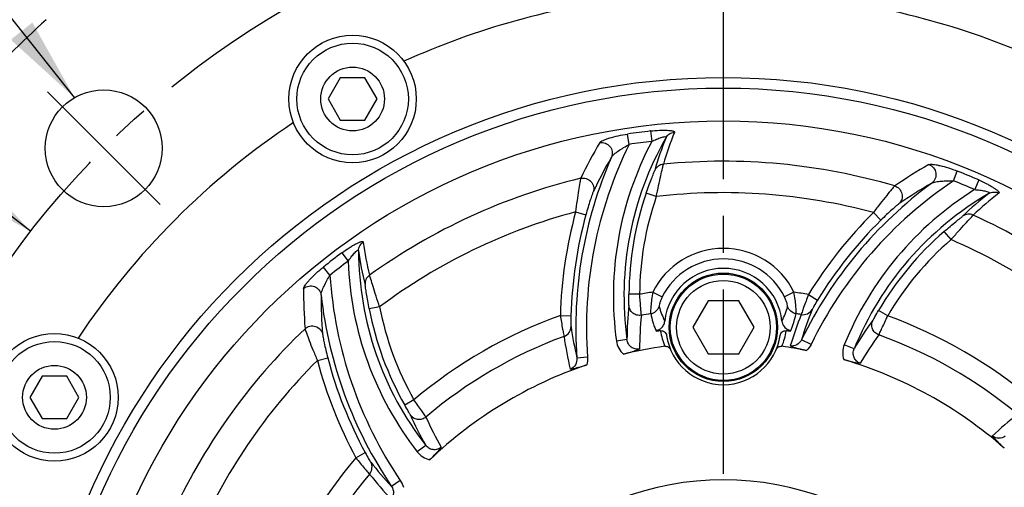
# Model space of a CAD drawing. Header units: millimetres. Extents: x 0 to 420, y 0 to 297.
# Tile 41 of 44: x 299 to 345, y 206 to 228. Entities that reach past the tile are written whole.
import ezdxf
from ezdxf.enums import TextEntityAlignment as Align

# ---------------------------------------------------------------- set-up
doc = ezdxf.new("R2010")
doc.units = ezdxf.units.MM
doc.header["$LTSCALE"] = 23.1
doc.linetypes.add('CENTER', pattern=[0.6, 0.375, -0.075, 0.075, -0.075])
doc.layers.get('0').update_dxf_attribs({"linetype": 'CONTINUOUS'})
for name, color, linetype in [('AXIS', 7, 'CONTINUOUS'), ('COMPONENTS', 7, 'CONTINUOUS'), ('DETAIL', 7, 'CONTINUOUS'), ('DIMENSION', 7, 'CONTINUOUS')]:
    doc.layers.add(name, color=color, linetype=linetype)
doc.styles.get("Standard").update_dxf_attribs({"font": 'arial.ttf'})
doc.styles.add('TEXTSTYLE_4', font='gdt')
doc.dimstyles.new('DIMSTYLE_5', dxfattribs={"dimtxt": 3, "dimasz": 4, "dimexe": 0.18, "dimexo": 0.0625, "dimgap": 0.09, "dimtad": 1, "dimtih": 1, "dimtoh": 1, "dimlfac": 2, "dimdsep": 46, "dimtxsty": 'STANDARD', "dimblk": '_FILLED', "dimblk1": '_FILLED', "dimblk2": '_FILLED', "dimcen": 0.09, "dimadec": 0, "dimazin": 0, "dimtol": 1, "dimtp": 0.2, "dimtm": 0.2, "dimtfac": 1, "dimtofl": 0, "dimtmove": 0, "dimatfit": 3, "dimldrblk": '_FILLED', "dimfxl": 1, "dimtolj": 1, "dimarcsym": 0})
doc.dimstyles.get("Standard").update_dxf_attribs({"dimtxt": 3, "dimasz": 4, "dimexe": 0.18, "dimexo": 0.0625, "dimgap": 0.09, "dimtad": 1, "dimdec": 3, "dimdsep": 46, "dimtxsty": 'STANDARD', "dimblk": '_FILLED', "dimblk1": '_FILLED', "dimblk2": '_FILLED', "dimcen": 0.09, "dimadec": 0, "dimazin": 0, "dimtol": 1, "dimtp": 0.001, "dimtm": 0.001, "dimtfac": 1, "dimtdec": 3, "dimtofl": 0, "dimtmove": 0, "dimatfit": 3, "dimldrblk": '_FILLED', "dimfxl": 1, "dimtolj": 1, "dimarcsym": 0})

# ---------------------------------------------------------------- blocks, each defined once
blk = doc.blocks.new('_FILLED')
at = {"color": 0, "linetype": 'BYBLOCK'}
blk.add_solid([(0, 0), (-1, 0.1625), (-1, -0.1625)], dxfattribs=at)
blk = doc.blocks.new('*D12')
at = {"layer": 'DIMENSION', "color": 2, "linetype": 'CONTINUOUS'}
for p, q in [((291.714, 223.465), (265.399, 223.465)), ((292.215, 223.465), (291.714, 223.465)), ((299.342, 217.943), (292.215, 223.465))]:
    blk.add_line(p, q, dxfattribs=at)
at = {"layer": 'DIMENSION', "color": 2, "linetype": 'CONTINUOUS', "xscale": 4, "yscale": 4, "zscale": 4, "rotation": 322.2318302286}
blk.add_blockref('_FILLED', (299.342, 217.943), dxfattribs=at)
at = {"layer": 'DIMENSION', "color": 2, "linetype": 'CONTINUOUS', "style": 'TEXTSTYLE_4'}
for s, p in [('`', (282.892, 224.215)), ('n', (272.399, 224.215))]:
    blk.add_text(s, height=3, dxfattribs=at).set_placement(p, align=Align.RIGHT)
at = {"layer": 'DIMENSION', "color": 2, "linetype": 'CONTINUOUS'}
for s, p in [('165', (279.392, 224.215)), ('0.2', (288.714, 224.215))]:
    blk.add_text(s, height=3, dxfattribs=at).set_placement(p, align=Align.RIGHT)

msp = doc.modelspace()

# ---------------------------------------------------------------- linework, layer by layer
at = {"layer": 'AXIS', "color": 2, "linetype": 'CENTER'}
for p, q in [((331.9504, 192.67842), (331.9504, 235.54115)), ((302.78225, 221.84657), (300.1306, 224.49822)), ((302.78225, 221.84657), (305.4339, 219.19492))]:
    msp.add_line(p, q, dxfattribs=at)
msp.add_circle((331.9504, 192.67842), 41.25, dxfattribs=at)
at = {"layer": 'COMPONENTS', "color": 7, "linetype": 'CONTINUOUS'}
for p, q in [((313.91991, 225.16473), (313.34256, 224.16473)), ((315.07461, 225.16473), (313.91991, 225.16473)), ((315.65196, 224.16473), (315.07461, 225.16473)), ((313.34256, 224.16473), (313.91991, 223.16473)), ((315.07461, 223.16473), (315.65196, 224.16473)), ((313.91991, 223.16473), (315.07461, 223.16473)), ((331.22872, 214.67842), (330.50703, 213.42842)), ((332.67209, 214.67842), (331.22872, 214.67842)), ((333.39378, 213.42842), (332.67209, 214.67842)), ((330.50703, 213.42842), (331.22872, 212.17842)), ((332.67209, 212.17842), (333.39378, 213.42842)), ((331.22872, 212.17842), (332.67209, 212.17842)), ((299.88674, 211.13156), (299.30939, 210.13156)), ((301.04144, 211.13156), (299.88674, 211.13156)), ((301.61879, 210.13156), (301.04144, 211.13156)), ((299.30939, 210.13156), (299.88674, 209.13156)), ((301.04144, 209.13156), (301.61879, 210.13156)), ((299.88674, 209.13156), (301.04144, 209.13156))]:
    msp.add_line(p, q, dxfattribs=at)
at = {"layer": 'COMPONENTS', "color": 9, "linetype": 'CONTINUOUS'}
for p, q in [((327.51342, 222.02865), (327.43981, 222.51552)), ((328.52564, 222.65956), (328.58152, 222.17034)), ((342.78298, 220.31496), (342.96267, 220.7734)), ((343.97504, 220.35523), (343.77883, 219.90362)), ((328.79448, 219.57525), (328.32226, 219.73906)), ((324.99564, 218.8515), (325.47793, 218.72026)), ((339.01394, 218.82236), (339.366, 218.46755)), ((342.66571, 217.54971), (342.33866, 217.9277)), ((313.99389, 216.93047), (314.2869, 216.53473)), ((313.43274, 215.87797), (313.12557, 216.26281)), ((328.62676, 215.07965), (329.07283, 214.85803)), ((335.27405, 215.07965), (334.82797, 214.85803)), ((328.0075, 214.97898), (327.50768, 214.9816)), ((335.95715, 214.9676), (336.38284, 214.70566)), ((315.76888, 214.39379), (315.27801, 214.29955)), ((339.68603, 213.96272), (339.25448, 214.2149)), ((324.27576, 213.98479), (324.77539, 213.97079)), ((335.12102, 213.27334), (335.15282, 213.34989)), ((327.41324, 212.84533), (326.91809, 212.77665)), ((336.07718, 212.62318), (335.62871, 212.84113)), ((338.10457, 212.41206), (337.64141, 212.60015)), ((312.84086, 211.86759), (313.32415, 211.99508)), ((325.55192, 212.01448), (325.05456, 211.97899)), ((317.38547, 210.01982), (316.9513, 209.77218)), ((317.93765, 207.8749), (317.54318, 207.56785)), ((314.65078, 207.29295), (315.09047, 207.53064)), ((316.74112, 206.22469), (316.32814, 205.94528))]:
    msp.add_line(p, q, dxfattribs=at)
at = {"layer": 'COMPONENTS', "color": 7, "linetype": 'CONTINUOUS'}
for centre, radius in [((314.49726, 224.16473), 3), ((314.49726, 224.16473), 2.625), ((314.49726, 224.16473), 1.5), ((331.9504, 192.67842), 32.5), ((331.9504, 192.67842), 32), ((302.78225, 221.84657), 2.75), ((331.9504, 192.67842), 30.45592), ((331.9504, 213.42842), 2.55), ((331.9504, 213.42842), 2.5), ((331.9504, 213.42842), 2.2), ((300.46409, 210.13156), 3), ((300.46409, 210.13156), 2.625), ((300.46409, 210.13156), 1.5)]:
    msp.add_circle(centre, radius, dxfattribs=at)
for centre, radius, start, end in [((331.9504, 192.67842), 36.5, 96.709797, 114.323192), ((331.9504, 192.67842), 36.5, 65.676808, 83.290203), ((331.9504, 192.67842), 47.5, 132.150955, 137.849045), ((331.9504, 192.67842), 36.5, 123.676808, 146.323192), ((331.9504, 213.42842), 2.77187, 5.937501, 174.062644), ((331.9504, 214.00423), 3.25, 192.985974, 193.765672), ((331.9504, 192.67842), 20.79347, 98.173332, 98.731814), ((331.9504, 192.67842), 20.79347, 81.268185, 81.826669), ((335.19318, 213.73631), 0.46875, 247.829277, 254.211098), ((335.18384, 213.70314), 0.43429, 254.20576, 261.18636), ((331.9504, 214.00423), 3.25, 346.234327, 347.014025), ((331.9504, 213.42842), 2.7, 188.165903, 351.834098), ((331.9504, 192.67842), 20.04408, 97.899203, 103.587669), ((331.9504, 192.67842), 20.04408, 78.721014, 82.100797), ((331.9504, 192.67842), 20.04408, 48.721004, 73.587664), ((331.9504, 192.67842), 20.04408, 108.721004, 133.587664), ((331.9504, 192.67842), 13.57747, 7.12926, 172.870747)]:
    msp.add_arc(centre, radius, start, end, dxfattribs=at)
at = {"layer": 'COMPONENTS', "color": 9, "linetype": 'CONTINUOUS'}
for centre, radius, start, end in [((331.9504, 192.67842), 30.17612, 96.516692, 98.596528), ((342.34201, 217.32312), 13.74459, 157.448363, 164.063781), ((345.08048, 210.94011), 21.99867, 149.476889, 154.425079), ((345.01655, 213.40342), 19.51292, 153.764196, 184.081555), ((342.25837, 214.90443), 15.48708, 152.020597, 187.895278), ((342.25837, 214.90443), 14.98725, 150.204313, 187.896917), ((331.9504, 192.67842), 29.68371, 96.517025, 98.593501), ((342.47327, 216.8977), 14.30168, 157.582331, 164.138061), ((345.01655, 213.40342), 20.01275, 156.356512, 184.081581), ((345.05597, 210.73123), 21.2601, 149.78772, 154.750184), ((331.9504, 192.67842), 28.55856, 73.59561, 95.676457), ((352.45789, 201.9197), 22.0091, 119.478593, 124.424325), ((331.9504, 192.67842), 30.17612, 66.516692, 68.596528), ((331.9504, 192.67842), 28.55856, 103.59561, 125.676457), ((353.62852, 204.09373), 20.01275, 126.356604, 154.081581), ((353.62852, 204.09373), 19.51292, 123.764131, 154.081555), ((352.32496, 201.7623), 21.25715, 119.787348, 124.750414), ((331.9504, 192.67842), 29.68371, 66.517089, 68.593478), ((342.25837, 214.90443), 14.75089, 160.867623, 179.700275), ((331.9504, 192.67842), 27.08135, 74.880872, 96.692166), ((351.99037, 206.77273), 15.48708, 122.020822, 157.895277), ((351.99037, 206.77273), 14.98725, 120.203955, 157.897215), ((353.17182, 208.39284), 14.29981, 127.58111, 134.138069), ((353.27219, 208.8255), 13.74465, 127.448376, 134.063762), ((342.25837, 214.90443), 14.25106, 160.867623, 179.700275), ((331.9504, 192.67842), 27.08135, 104.880872, 126.692166), ((345.01655, 213.40342), 20.74894, 164.777294, 178.39441), ((353.62852, 204.09373), 20.74894, 134.777294, 148.39441), ((345.01655, 213.40342), 20.24911, 164.777293, 178.39441), ((353.62852, 204.09373), 20.24911, 134.777293, 148.39441), ((331.9504, 192.67842), 28.55856, 43.59561, 65.676457), ((351.99037, 206.77273), 14.75089, 130.867623, 149.700275), ((328.62745, 219.21716), 13.74459, 187.448363, 194.063781), ((351.99037, 206.77273), 14.25106, 130.867622, 149.700275), ((331.9504, 192.67842), 27.08135, 44.880872, 66.692166), ((331.9504, 192.67842), 30.17612, 126.516692, 128.596528), ((329.76435, 217.08069), 14.98725, 180.204313, 217.896917), ((328.95384, 218.91437), 14.30169, 187.582332, 194.138061), ((331.9504, 213.42842), 3.71123, 26.418852, 153.581152), ((331.9504, 192.67842), 29.68371, 126.517183, 128.593413), ((329.76435, 217.08069), 15.48708, 182.021158, 217.895278), ((331.9504, 213.42842), 3.21313, 26.41877, 153.58123), ((332.90351, 217.15987), 19.51292, 183.763962, 214.081555), ((334.2302, 215.06056), 22.03837, 179.483522, 184.422342), ((331.9504, 192.67842), 22.64645, 98.439341, 100.026685), ((331.9504, 192.67842), 22.64645, 79.809236, 81.56066), ((334.26238, 214.86477), 21.24872, 179.786276, 184.751047), ((332.90351, 217.15987), 20.01275, 186.356887, 214.081581), ((329.76435, 217.08069), 14.75089, 190.867623, 209.700275), ((329.76435, 217.08069), 14.25106, 190.867623, 209.700275), ((342.89638, 212.79509), 15.48321, 173.815951, 179.814136), ((332.48802, 215.39214), 3.69687, 195.537071, 206.976647), ((331.4128, 215.39214), 3.69686, 333.023331, 344.462956), ((354.62128, 206.93781), 19.88887, 158.391711, 162.733611), ((331.9504, 192.67842), 22.64645, 109.809236, 130.026685), ((343.17892, 212.38088), 15.17424, 173.899816, 179.91043), ((331.9504, 192.67842), 21.66164, 99.085483, 100.264107), ((354.84335, 206.43418), 20.67379, 158.450148, 162.798319), ((331.9504, 192.67842), 21.66164, 80.261021, 80.914517), ((351.48347, 204.63022), 15.47745, 143.815223, 149.815925), ((331.9504, 192.67842), 22.64645, 49.809236, 70.026685), ((331.9504, 192.67842), 28.55856, 133.59561, 155.676457), ((344.45427, 216.36285), 19.88887, 188.391711, 192.733611), ((331.88105, 213.66723), 2.9153, 188.016182, 202.910757), ((332.02023, 213.66709), 2.91482, 337.088005, 351.985075), ((331.9504, 192.67842), 21.66164, 110.261021, 130.264107), ((344.89836, 216.03773), 20.67376, 188.450148, 192.798326), ((351.53569, 204.12032), 15.18615, 143.901435, 149.907362), ((331.9504, 192.67842), 21.66164, 50.261021, 70.264107), ((331.9504, 192.67842), 27.08135, 134.880872, 156.692166), ((332.90351, 217.15987), 20.74894, 194.777294, 208.39441), ((332.90351, 217.15987), 20.24911, 194.777293, 208.39441), ((331.37155, 215.57295), 15.48321, 203.815951, 209.814137), ((331.82335, 215.35551), 15.17424, 203.899816, 209.91043), ((358.6374, 193.16564), 20.64704, 128.449706, 132.803481), ((331.9504, 192.67842), 22.64645, 139.809236, 160.026685), ((330.93685, 219.44167), 19.88887, 218.391711, 222.733611), ((331.9504, 192.67842), 21.66164, 140.261021, 160.264107), ((331.48404, 219.38217), 20.6738, 218.450148, 222.798318)]:
    msp.add_arc(centre, radius, start, end, dxfattribs=at)
for points, knots in [([(326.13029, 222.11292), (326.14274, 222.13405), (326.19694, 222.17252), (326.29754, 222.22401), (326.43748, 222.27888), (326.67284, 222.35586), (327.00949, 222.44093), (327.29181, 222.49319), (327.43981, 222.51552)], [0, 0, 0, 0, 0.0531896, 0.13778504, 0.24796697, 0.37756617, 0.67532453, 1, 1, 1, 1]), ([(328.52564, 222.65956), (328.66273, 222.67527), (328.86512, 222.69224), (329.12717, 222.69969), (329.30168, 222.69673), (329.43184, 222.68684), (329.51939, 222.67328), (329.56994, 222.66174), (329.60888, 222.64824), (329.63586, 222.63336), (329.65184, 222.6146), (329.65077, 222.60005), (329.64841, 222.59439)], [0, 0, 0, 0, 0.35610538, 0.52362468, 0.67639147, 0.80638572, 0.86009725, 0.9048566, 0.94011087, 0.96598915, 0.98417818, 1, 1, 1, 1]), ([(329.25243, 222.3518), (329.29227, 222.42055), (329.40892, 222.54031), (329.56842, 222.58944), (329.64841, 222.59439)], [0, 0, 0, 0, 0.49786411, 1, 1, 1, 1]), ([(326.13032, 222.11288), (326.21767, 222.12776), (326.40427, 222.10921), (326.62911, 221.94612), (326.74207, 221.69357), (326.71812, 221.50933), (326.68372, 221.42942)], [0, 0, 0, 0, 0.25119267, 0.50342515, 0.75334288, 1, 1, 1, 1]), ([(326.68371, 221.42945), (326.69592, 221.4535), (326.73857, 221.50163), (326.8479, 221.6027), (327.02304, 221.73316), (327.25776, 221.88587), (327.42624, 221.98221), (327.51342, 222.02865)], [0, 0, 0, 0, 0.07855351, 0.18399601, 0.43519191, 0.71226549, 1, 1, 1, 1]), ([(328.58152, 222.17034), (328.61828, 222.18826), (328.69196, 222.22304), (328.80294, 222.27174), (328.91264, 222.31574), (329.01842, 222.3534), (329.11429, 222.381), (329.18582, 222.39525), (329.22939, 222.39393), (329.2516, 222.38766), (329.25999, 222.36911), (329.25529, 222.35763), (329.25244, 222.35182)], [0, 0, 0, 0, 0.16410703, 0.32692035, 0.48622, 0.63847832, 0.77681199, 0.88782825, 0.92685711, 0.95366191, 0.97404584, 1, 1, 1, 1]), ([(329.12565, 221.09693), (329.03887, 221.08933), (328.86676, 221.02766), (328.75104, 220.88563), (328.71615, 220.80664)], [0, 0, 0, 0, 0.50218271, 1, 1, 1, 1]), ([(328.79448, 219.57525), (328.82879, 219.74861), (328.8963, 220.07626), (328.996, 220.51979), (329.07174, 220.85354), (329.11538, 221.03316), (329.12565, 221.09693)], [0, 0, 0, 0, 0.34044218, 0.64439127, 0.87556909, 1, 1, 1, 1]), ([(341.62725, 221.07949), (341.64859, 221.09156), (341.71475, 221.0978), (341.82762, 221.09209), (341.97624, 221.06964), (342.21857, 221.01863), (342.55268, 220.92397), (342.82332, 220.82807), (342.96267, 220.7734)], [0, 0, 0, 0, 0.05318392, 0.13776893, 0.24794573, 0.37754484, 0.67531054, 1, 1, 1, 1]), ([(341.6273, 221.07945), (341.71038, 221.04867), (341.86271, 220.93929), (341.97588, 220.68564), (341.94743, 220.41044), (341.83457, 220.26286), (341.76482, 220.21086)], [0, 0, 0, 0, 0.25119267, 0.50342514, 0.75334288, 1, 1, 1, 1]), ([(328.32226, 219.73906), (328.36321, 219.85711), (328.44344, 220.08234), (328.56004, 220.39048), (328.64991, 220.62823), (328.70251, 220.7586), (328.71615, 220.80664)], [0, 0, 0, 0, 0.32940413, 0.63029123, 0.86832367, 1, 1, 1, 1]), ([(325.23721, 220.43673), (325.21938, 220.37005), (325.1843, 220.1794), (325.12315, 219.82985), (325.05659, 219.36879), (325.01522, 219.03014), (324.99564, 218.8515)], [0, 0, 0, 0, 0.1290844, 0.36200954, 0.66392412, 1, 1, 1, 1]), ([(325.23723, 220.43665), (325.32205, 220.45499), (325.50499, 220.44618), (325.73395, 220.30053), (325.86186, 220.06241), (325.85361, 219.88111), (325.82713, 219.80007)], [0, 0, 0, 0, 0.25129322, 0.50329721, 0.7531041, 1, 1, 1, 1]), ([(341.76483, 220.21089), (341.78743, 220.22561), (341.84843, 220.24597), (341.99365, 220.27883), (342.21055, 220.30424), (342.49018, 220.31913), (342.68426, 220.31833), (342.78298, 220.31495)], [0, 0, 0, 0, 0.0785532, 0.18399571, 0.43519136, 0.71226492, 1, 1, 1, 1]), ([(343.97504, 220.35523), (344.10162, 220.30029), (344.28538, 220.21379), (344.51605, 220.08921), (344.6657, 219.9994), (344.77348, 219.92575), (344.84251, 219.87024), (344.88053, 219.83497), (344.9075, 219.8038), (344.92342, 219.77743), (344.92788, 219.75319), (344.91967, 219.74113), (344.9148, 219.7374)], [0, 0, 0, 0, 0.3561039, 0.52362342, 0.67639086, 0.80638564, 0.8600974, 0.90485673, 0.94011094, 0.96598915, 0.98417821, 1, 1, 1, 1]), ([(325.82714, 219.80006), (325.80526, 219.75369), (325.75733, 219.62083), (325.67361, 219.38104), (325.57605, 219.06858), (325.51058, 218.84023), (325.47793, 218.72026)], [0, 0, 0, 0, 0.13548937, 0.37238418, 0.67149985, 1, 1, 1, 1]), ([(340.01577, 220.07442), (339.96699, 220.02559), (339.84128, 219.87802), (339.61355, 219.60587), (339.32537, 219.23986), (339.12022, 218.96727), (339.01394, 218.82236)], [0, 0, 0, 0, 0.1290844, 0.36200954, 0.66392412, 1, 1, 1, 1]), ([(340.01574, 220.07433), (340.09837, 220.04781), (340.25239, 219.94872), (340.37786, 219.70809), (340.36956, 219.43792), (340.27177, 219.28504), (340.20832, 219.22809)], [0, 0, 0, 0, 0.25129322, 0.50329721, 0.7531041, 1, 1, 1, 1]), ([(343.77883, 219.90361), (343.81962, 219.90075), (343.90082, 219.89403), (344.02128, 219.88072), (344.13828, 219.86398), (344.24872, 219.8437), (344.34555, 219.81966), (344.41462, 219.79624), (344.45169, 219.77332), (344.46779, 219.75677), (344.46578, 219.73652), (344.45597, 219.72893), (344.4506, 219.72532)], [0, 0, 0, 0, 0.16410643, 0.32691934, 0.48621872, 0.6384775, 0.77681152, 0.88782808, 0.92685704, 0.95366194, 0.97404585, 1, 1, 1, 1]), ([(344.45056, 219.72529), (344.51944, 219.76492), (344.68035, 219.81032), (344.84305, 219.77312), (344.9148, 219.7374)], [0, 0, 0, 0, 0.4978643, 1, 1, 1, 1]), ([(340.20832, 219.22809), (340.16618, 219.19886), (340.05826, 219.10777), (339.86585, 218.94196), (339.62513, 218.72015), (339.45426, 218.55513), (339.366, 218.46755)], [0, 0, 0, 0, 0.13548937, 0.37238418, 0.67149985, 1, 1, 1, 1]), ([(342.33866, 217.9277), (342.43316, 218.00945), (342.61524, 218.16439), (342.8703, 218.37294), (343.067, 218.53391), (343.17773, 218.62051), (343.21357, 218.6553)], [0, 0, 0, 0, 0.32940413, 0.63029123, 0.86832367, 1, 1, 1, 1]), ([(342.66571, 217.54971), (342.78211, 217.6827), (343.00439, 217.93269), (343.3125, 218.26695), (343.54497, 218.51812), (343.67257, 218.65185), (343.71335, 218.70195)], [0, 0, 0, 0, 0.34044218, 0.64439127, 0.87556909, 1, 1, 1, 1]), ([(343.71335, 218.70195), (343.6344, 218.73876), (343.45451, 218.7714), (343.28329, 218.70626), (343.21357, 218.6553)], [0, 0, 0, 0, 0.50218271, 1, 1, 1, 1]), ([(313.99389, 216.93047), (314.10477, 217.01261), (314.27156, 217.12851), (314.49478, 217.26598), (314.64739, 217.35068), (314.76505, 217.40719), (314.84765, 217.43922), (314.8972, 217.45451), (314.93768, 217.46228), (314.96848, 217.46288), (314.9917, 217.45463), (314.99805, 217.44149), (314.99883, 217.43541)], [0, 0, 0, 0, 0.35610538, 0.52362468, 0.67639147, 0.80638572, 0.86009725, 0.9048566, 0.94011087, 0.96598915, 0.98417818, 1, 1, 1, 1]), ([(314.7772, 217.02732), (314.77732, 217.10678), (314.81846, 217.26883), (314.93203, 217.39113), (314.99883, 217.43541)], [0, 0, 0, 0, 0.4978642, 1, 1, 1, 1]), ([(314.2869, 216.53473), (314.30978, 216.56863), (314.3562, 216.63559), (314.42795, 216.73325), (314.50096, 216.82621), (314.57374, 216.91172), (314.64297, 216.98355), (314.69779, 217.03166), (314.73617, 217.0523), (314.75855, 217.05797), (314.77508, 217.04611), (314.77676, 217.03381), (314.7772, 217.02736)], [0, 0, 0, 0, 0.16410702, 0.32692031, 0.48621994, 0.63847825, 0.77681193, 0.88782821, 0.92685709, 0.95366191, 0.97404585, 1, 1, 1, 1]), ([(312.19273, 215.25922), (312.19295, 215.28373), (312.22059, 215.34414), (312.28194, 215.43903), (312.37568, 215.55652), (312.54103, 215.7409), (312.7901, 215.98297), (313.00852, 216.16944), (313.12557, 216.26281)], [0, 0, 0, 0, 0.05316663, 0.13772018, 0.24788161, 0.37748092, 0.67527066, 1, 1, 1, 1]), ([(313.01379, 214.9442), (313.01235, 214.97113), (313.02521, 215.03413), (313.06936, 215.17633), (313.15582, 215.37688), (313.28273, 215.62649), (313.38046, 215.79417), (313.43275, 215.87797)], [0, 0, 0, 0, 0.07855326, 0.18399587, 0.43519162, 0.71226519, 1, 1, 1, 1]), ([(315.29484, 215.8772), (315.22348, 215.82723), (315.10527, 215.68776), (315.07607, 215.5069), (315.08535, 215.42105)], [0, 0, 0, 0, 0.50218271, 1, 1, 1, 1]), ([(315.76888, 214.39379), (315.71191, 214.56109), (315.60656, 214.87859), (315.47113, 215.31255), (315.36985, 215.63946), (315.31783, 215.81683), (315.29484, 215.8772)], [0, 0, 0, 0, 0.34044218, 0.64439127, 0.87556909, 1, 1, 1, 1]), ([(312.19284, 215.25937), (312.26103, 215.31593), (312.43192, 215.39316), (312.70817, 215.36435), (312.93228, 215.20211), (313.00366, 215.03058), (313.01381, 214.94418)], [0, 0, 0, 0, 0.25119267, 0.50342514, 0.75334288, 1, 1, 1, 1]), ([(315.27801, 214.29955), (315.25446, 214.42226), (315.21132, 214.65743), (315.15824, 214.98259), (315.11719, 215.23342), (315.09755, 215.37262), (315.08535, 215.42105)], [0, 0, 0, 0, 0.32940413, 0.63029123, 0.86832367, 1, 1, 1, 1]), ([(328.62676, 215.07965), (328.60497, 214.96497), (328.56964, 214.74714), (328.53768, 214.45058), (328.52497, 214.24352), (328.52513, 214.12479), (328.52702, 214.08352), (328.52986, 214.06829)], [0, 0, 0, 0, 0.34395119, 0.64977394, 0.87886465, 0.9543402, 1, 1, 1, 1]), ([(335.37095, 214.06829), (335.37378, 214.08352), (335.37567, 214.12479), (335.37584, 214.24352), (335.36312, 214.45057), (335.33117, 214.74714), (335.29583, 214.96497), (335.27405, 215.07965)], [0, 0, 0, 0, 0.0456588, 0.12113375, 0.35022605, 0.6560486, 1, 1, 1, 1]), ([(327.50326, 214.46298), (327.50561, 214.48454), (327.50584, 214.54624), (327.50761, 214.71899), (327.5071, 214.87027), (327.50768, 214.9816)], [0, 0, 0, 0, 0.12542749, 0.35604249, 1, 1, 1, 1]), ([(328.09061, 213.99341), (328.08929, 214.03332), (328.07921, 214.14772), (328.05158, 214.47619), (328.02553, 214.76481), (328.0075, 214.97898)], [0, 0, 0, 0, 0.12112312, 0.34811028, 1, 1, 1, 1]), ([(329.07283, 214.85803), (329.04753, 214.80711), (329.00416, 214.70968), (328.95524, 214.57428), (328.93263, 214.47469), (328.9214, 214.4192), (328.92624, 214.40189)], [0, 0, 0, 0, 0.35365757, 0.66433045, 0.88817975, 1, 1, 1, 1]), ([(334.97456, 214.40189), (334.97941, 214.4192), (334.96818, 214.47469), (334.94556, 214.57428), (334.89665, 214.70968), (334.85327, 214.80711), (334.82797, 214.85803)], [0, 0, 0, 0, 0.11181844, 0.33567004, 0.6463422, 1, 1, 1, 1]), ([(335.95715, 214.9676), (335.87835, 214.76548), (335.7743, 214.49151), (335.66399, 214.17695), (335.62562, 214.06686), (335.61469, 214.02789)], [0, 0, 0, 0, 0.65063952, 0.87859557, 1, 1, 1, 1]), ([(336.38284, 214.70566), (336.325, 214.61166), (336.24788, 214.48342), (336.16648, 214.33411), (336.13778, 214.28136), (336.13014, 214.26206)], [0, 0, 0, 0, 0.64834186, 0.87807729, 1, 1, 1, 1]), ([(328.0906, 213.99344), (328.02079, 213.98146), (327.87442, 213.98728), (327.67938, 214.08453), (327.54188, 214.25251), (327.50568, 214.39322), (327.50326, 214.46298)], [0, 0, 0, 0, 0.25153371, 0.50259074, 0.75208484, 1, 1, 1, 1]), ([(328.52986, 214.06829), (328.61863, 214.08262), (328.79118, 214.16043), (328.89774, 214.31723), (328.92624, 214.40189)], [0, 0, 0, 0, 0.50166431, 1, 1, 1, 1]), ([(335.37095, 214.06834), (335.28218, 214.08266), (335.10964, 214.16045), (335.00307, 214.31724), (334.97457, 214.40189)], [0, 0, 0, 0, 0.50166502, 1, 1, 1, 1]), ([(335.61469, 214.02789), (335.71249, 214.01045), (335.92285, 214.03475), (336.08028, 214.17718), (336.13014, 214.26206)], [0, 0, 0, 0, 0.50228165, 1, 1, 1, 1]), ([(338.99135, 213.76797), (339.00416, 213.78547), (339.03521, 213.83879), (339.12311, 213.98751), (339.19831, 214.11877), (339.25448, 214.2149)], [0, 0, 0, 0, 0.12542749, 0.35604249, 1, 1, 1, 1]), ([(324.27576, 213.98479), (324.30858, 213.77034), (324.35545, 213.48106), (324.4172, 213.15349), (324.43901, 213.03896), (324.44903, 212.99974)], [0, 0, 0, 0, 0.65063952, 0.87859557, 1, 1, 1, 1]), ([(324.77539, 213.97079), (324.77229, 213.86046), (324.76963, 213.71084), (324.77378, 213.54084), (324.7753, 213.4808), (324.77834, 213.46027)], [0, 0, 0, 0, 0.64834186, 0.87807729, 1, 1, 1, 1]), ([(328.52986, 214.06829), (328.55809, 213.9332), (328.61153, 213.73232), (328.69623, 213.46704), (328.75263, 213.3385), (328.77978, 213.27334)], [0, 0, 0, 0, 0.49603842, 0.74626074, 1, 1, 1, 1]), ([(335.15282, 213.34989), (335.17697, 213.40853), (335.26917, 213.64156), (335.33268, 213.88516), (335.37095, 214.06829)], [0, 0, 0, 0, 0.25316906, 1, 1, 1, 1]), ([(339.26523, 213.06768), (339.19878, 213.0922), (339.07493, 213.17042), (338.95464, 213.35217), (338.91956, 213.56639), (338.95856, 213.70635), (338.99135, 213.76798)], [0, 0, 0, 0, 0.25153371, 0.50259074, 0.75208484, 1, 1, 1, 1]), ([(339.26521, 213.06764), (339.28403, 213.10286), (339.3325, 213.20698), (339.4728, 213.50525), (339.59456, 213.76824), (339.68603, 213.96272)], [0, 0, 0, 0, 0.12112312, 0.34811028, 1, 1, 1, 1]), ([(312.25745, 213.36123), (312.27535, 213.29457), (312.34029, 213.11192), (312.46212, 212.77862), (312.635, 212.34605), (312.76849, 212.03209), (312.84086, 211.86759)], [0, 0, 0, 0, 0.1290844, 0.36200954, 0.66392412, 1, 1, 1, 1]), ([(312.25751, 213.36116), (312.3218, 213.41946), (312.48463, 213.5033), (312.75574, 213.49164), (312.98557, 213.34937), (313.06908, 213.18825), (313.08667, 213.10482)], [0, 0, 0, 0, 0.25129322, 0.50329721, 0.7531041, 1, 1, 1, 1]), ([(324.44903, 212.99974), (324.54245, 213.03354), (324.71247, 213.15977), (324.7776, 213.36183), (324.77834, 213.46027)], [0, 0, 0, 0, 0.50228165, 1, 1, 1, 1]), ([(313.08667, 213.10482), (313.09092, 213.05371), (313.11584, 212.9147), (313.16323, 212.66517), (313.23497, 212.34579), (313.29244, 212.1153), (313.32415, 211.99508)], [0, 0, 0, 0, 0.13548937, 0.37238418, 0.67149985, 1, 1, 1, 1]), ([(326.91805, 212.77708), (326.93422, 212.66053), (327.00718, 212.43125), (327.15433, 212.24063), (327.24139, 212.16149)], [0, 0, 0, 0, 0.50003459, 1, 1, 1, 1]), ([(328.00472, 212.40461), (327.93726, 212.39068), (327.79446, 212.39259), (327.60352, 212.48487), (327.4664, 212.64462), (327.4223, 212.77784), (327.41324, 212.84533)], [0, 0, 0, 0, 0.25135106, 0.50205945, 0.75151238, 1, 1, 1, 1]), ([(335.62871, 212.84113), (335.58249, 212.74495), (335.42868, 212.57491), (335.20018, 212.53189), (335.0942, 212.54819)], [0, 0, 0, 0, 0.49878475, 1, 1, 1, 1]), ([(337.64158, 212.60054), (337.59731, 212.49152), (337.54587, 212.25648), (337.578, 212.01783), (337.61382, 211.90576)], [0, 0, 0, 0, 0.50003456, 1, 1, 1, 1]), ([(338.39644, 211.73464), (338.33105, 211.75631), (338.20834, 211.82936), (338.08912, 212.00475), (338.05024, 212.21166), (338.07866, 212.34908), (338.10456, 212.41206)], [0, 0, 0, 0, 0.25135073, 0.50205944, 0.75151236, 1, 1, 1, 1]), ([(325.05456, 211.97899), (325.06261, 211.87259), (325.01443, 211.64843), (324.83805, 211.49692), (324.73812, 211.45804)], [0, 0, 0, 0, 0.49878489, 1, 1, 1, 1]), ([(317.95023, 209.20784), (317.92913, 209.24175), (317.8632, 209.33578), (317.67504, 209.60642), (317.50816, 209.84336), (317.38547, 210.01982)], [0, 0, 0, 0, 0.12112312, 0.34811028, 1, 1, 1, 1]), ([(317.20678, 209.32083), (317.19803, 209.34067), (317.16739, 209.39423), (317.08254, 209.54471), (317.00646, 209.67547), (316.9513, 209.77218)], [0, 0, 0, 0, 0.12542749, 0.35604249, 1, 1, 1, 1]), ([(317.9502, 209.20787), (317.89574, 209.16259), (317.76607, 209.09444), (317.54853, 209.08114), (317.34547, 209.15786), (317.24376, 209.26163), (317.20678, 209.32083)], [0, 0, 0, 0, 0.25153371, 0.50259074, 0.75208484, 1, 1, 1, 1]), ([(345.21727, 208.30068), (345.12916, 208.24051), (344.911, 208.17017), (344.69162, 208.24709), (344.608, 208.31417)], [0, 0, 0, 0, 0.49878524, 1, 1, 1, 1]), ([(318.67024, 207.78896), (318.61879, 207.74316), (318.49416, 207.67342), (318.28267, 207.65787), (318.08404, 207.72766), (317.97924, 207.82098), (317.93765, 207.8749)], [0, 0, 0, 0, 0.25135094, 0.50205929, 0.75151229, 1, 1, 1, 1]), ([(314.65078, 207.29295), (314.78642, 207.12365), (314.97166, 206.89655), (315.18892, 206.64375), (315.26507, 206.55547), (315.29336, 206.52651)], [0, 0, 0, 0, 0.65063952, 0.87859557, 1, 1, 1, 1]), ([(315.09047, 207.53064), (315.14296, 207.43355), (315.21546, 207.30264), (315.30406, 207.1575), (315.33539, 207.10626), (315.34828, 207.09)], [0, 0, 0, 0, 0.64834186, 0.87807729, 1, 1, 1, 1]), ([(317.54292, 207.56819), (317.6152, 207.47534), (317.79303, 207.31326), (318.01578, 207.22176), (318.13074, 207.19675)], [0, 0, 0, 0, 0.50003456, 1, 1, 1, 1]), ([(315.29336, 206.52651), (315.35737, 206.6025), (315.4415, 206.79683), (315.39687, 207.00438), (315.34828, 207.09)], [0, 0, 0, 0, 0.50228165, 1, 1, 1, 1]), ([(316.32814, 205.94528), (316.38832, 205.85716), (316.45867, 205.63894), (316.38168, 205.41954), (316.31457, 205.33591)], [0, 0, 0, 0, 0.49878488, 1, 1, 1, 1])]:
    msp.add_open_spline(points, degree=3, knots=knots, dxfattribs=at)
at = {"layer": 'COMPONENTS', "color": 7, "linetype": 'CONTINUOUS'}
for points, knots in [([(329.0208, 213.38507), (329.06891, 213.42604), (329.14989, 213.52777), (329.18686, 213.65223), (329.1934, 213.71514)], [0, 0, 0, 0, 0.49979661, 1, 1, 1, 1]), ([(334.7074, 213.71515), (334.71663, 213.62641), (334.78369, 213.45032), (334.93366, 213.33582), (335.01629, 213.30221)], [0, 0, 0, 0, 0.5000271, 1, 1, 1, 1]), ([(328.99423, 213.26068), (329.02602, 213.26524), (329.09273, 213.26167), (329.18323, 213.21788), (329.25067, 213.14205), (329.27308, 213.07763), (329.27778, 213.04491)], [0, 0, 0, 0, 0.24496272, 0.49463023, 0.74783375, 1, 1, 1, 1]), ([(334.62303, 213.04491), (334.62777, 213.07794), (334.6505, 213.1429), (334.71856, 213.21862), (334.80895, 213.26178), (334.87506, 213.2652), (334.90657, 213.26068)], [0, 0, 0, 0, 0.25456549, 0.50968902, 0.75712159, 1, 1, 1, 1]), ([(327.24133, 212.16148), (327.31533, 212.17937), (327.57377, 212.24743), (327.82669, 212.33521), (328.0047, 212.4046)], [0, 0, 0, 0, 0.28492872, 1, 1, 1, 1]), ([(329.19573, 212.53231), (329.24947, 212.53976), (329.36522, 212.51729), (329.44184, 212.42839), (329.46296, 212.37836)], [0, 0, 0, 0, 0.4998021, 1, 1, 1, 1]), ([(334.43785, 212.37836), (334.45897, 212.42839), (334.53558, 212.51729), (334.65133, 212.53976), (334.70508, 212.53231)], [0, 0, 0, 0, 0.500198, 1, 1, 1, 1]), ([(335.0943, 212.54817), (335.14857, 212.52953), (335.40307, 212.44421), (335.66368, 212.37667), (335.87065, 212.3354)], [0, 0, 0, 0, 0.21376827, 1, 1, 1, 1]), ([(337.61376, 211.90578), (337.68678, 211.88427), (337.94463, 211.814), (338.20754, 211.76355), (338.3964, 211.73465)], [0, 0, 0, 0, 0.28492776, 1, 1, 1, 1]), ([(324.73822, 211.45807), (324.79454, 211.46907), (325.0576, 211.52243), (325.31706, 211.59424), (325.51695, 211.66198)], [0, 0, 0, 0, 0.21376836, 1, 1, 1, 1]), ([(344.60802, 208.31414), (344.64571, 208.27087), (344.82341, 208.06973), (345.01533, 207.88096), (345.17393, 207.74174)], [0, 0, 0, 0, 0.21375702, 1, 1, 1, 1]), ([(318.13069, 207.19671), (318.18583, 207.2492), (318.37562, 207.43737), (318.55077, 207.63984), (318.67023, 207.78894)], [0, 0, 0, 0, 0.28492872, 1, 1, 1, 1])]:
    msp.add_open_spline(points, degree=3, knots=knots, dxfattribs=at)
for points in [[(328.78351, 213.27397), (328.81806, 213.2793), (328.85214, 213.28904), (328.88452, 213.30221)], [(328.88452, 213.30221), (328.93376, 213.32224), (328.98032, 213.3506), (329.0208, 213.38507)]]:
    msp.add_open_spline(points, degree=3, dxfattribs=at)
at = {"layer": 'COMPONENTS', "color": 9, "linetype": 'CONTINUOUS'}
for points in [[(336.07772, 212.62292), (336.02611, 212.5167), (335.95539, 212.41773), (335.87076, 212.33538)], [(325.55252, 212.01452), (325.56093, 211.89673), (325.54917, 211.77567), (325.51705, 211.66203)], [(316.74162, 206.22503), (316.8078, 206.12723), (316.85815, 206.0165), (316.88715, 205.90203)]]:
    msp.add_open_spline(points, degree=3, dxfattribs=at)

# ---------------------------------------------------------------- dimensions: what is measured, and where the dimension line sits
at = {"layer": 'DIMENSION', "color": 2, "linetype": 'CONTINUOUS'}
dim = msp.add_diameter_dim_2p(p1=(299.34247, 217.94272), p2=(364.55834, 167.41411), dimstyle='DIMSTYLE_5', dxfattribs=at)
dim.commit()
dim.dimension.update_dxf_attribs({"geometry": '*D12', "text_midpoint": (273.64567, 225.71485), "dimtype": 163})

# ---------------------------------------------------------------- leaders
at = {"layer": 'DETAIL', "color": 2, "linetype": 'CONTINUOUS'}
msp.add_leader([(301.40725, 224.22814), (293.62315, 234.00576), (290.5982, 234.00576)], dimstyle='STANDARD', override={"dimtad": 0}, dxfattribs=at)

doc.saveas('drawing.dxf')
